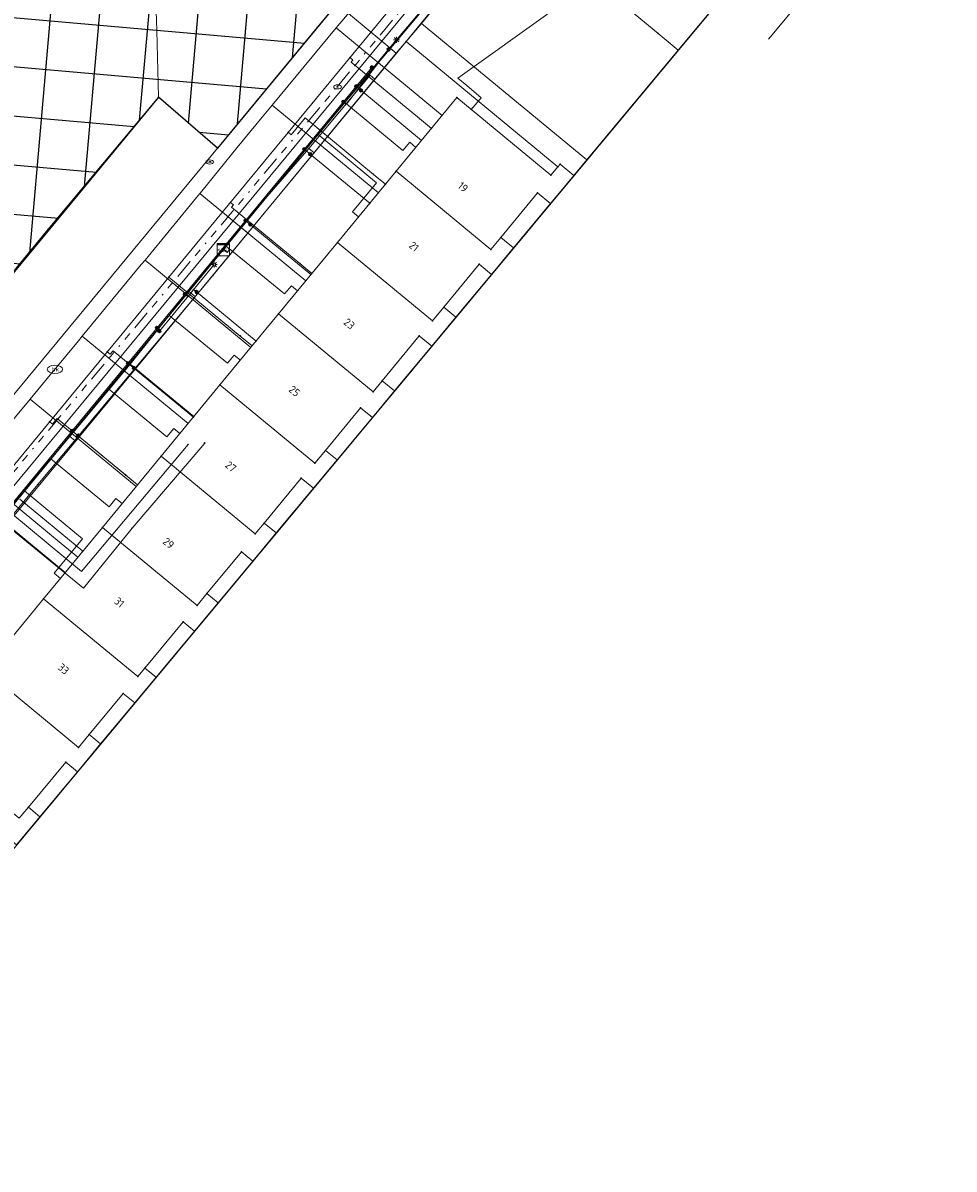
# Model space of a CAD drawing. Header units: metres. Extents: x 94073 to 94369, y 474661 to 474834.
# Tile 12 of 20: x 94163 to 94224, y 474684 to 474758. Entities that reach past the tile are written whole.
import ezdxf
from ezdxf.enums import TextEntityAlignment as Align
from ezdxf.lldxf.tags import DXFTag

# ---------------------------------------------------------------- set-up
doc = ezdxf.new("R2010")
doc.units = ezdxf.units.M
doc.linetypes.add('RI-OVERIG-SO', pattern=[17, 5, -2, 2, -2, 0, -2, 2, -2])
for name, color, linetype in [('A-Klic', 7, 'Continuous'), ('B-WE-AL-PLAATSBEPALINGSPUNT-G', 252, 'Continuous'), ('B-WE-OG-BEBOUWING_HUISNUMMER-T18', 2, 'Continuous'), ('N-Begrenzing speelplek', 10, 'Continuous')]:
    doc.layers.add(name, color=color, linetype=linetype)
for name, color, linetype, lineweight in [('B-WE-GR-BEPLANTING_CULTUUR_HEESTERS-G', 96, 'Continuous', 18), ('B-WE-GR-GROENVOORZIENING-G', 96, 'Continuous', 18), ('B-WE-IE-MEUBILAIR-S', 252, 'Continuous', 18), ('B-WE-KG-GRENS_KADASTRAAL-G', 150, 'KG-KADASTRAAL-SO', 18), ('B-WE-KG-GRENS_PERCEEL-G', 150, 'KG-PERCEEL-SO', 18), ('B-WE-KG-KADASTRAAL_PAND-G', 3, 'Continuous', 18), ('B-WE-KL-DATA-G', 90, 'KL-DATA-N', 20), ('B-WE-KL-DATA_HULPSTUK-S', 90, 'Continuous', 20), ('B-WE-KL-DATA_KABELBED-G', 90, 'Continuous', 20), ('B-WE-KL-ET_LS-G', 190, 'KL-LS-N', 20), ('B-WE-KL-ET_LS_HULPSTUK-S', 190, 'Continuous', 20), ('B-WE-KL-GAS_LD-G', 50, 'KL-GAS-LD-N', 20), ('B-WE-KL-GAS_LD_HULPSTUK-S', 50, 'Continuous', 20), ('B-WE-KL-WATER-G', 170, 'KL-WATER-N', 20), ('B-WE-KL-WATER-S', 170, 'Continuous', 20), ('B-WE-OG-TERREIN_ERF-G', 252, 'Continuous', 18), ('B-WE-RI-VRIJVERVAL-G', 210, 'RI-OVERIG-SO', 18), ('B-WE-RI-VRIJVERVAL_HULPSTUK-S', 210, 'Continuous', 25), ('B-WE-VH-OPENVERHARDING-G', 252, 'Continuous', 18), ('B-WE-VH-OPENVERHARDING_BETONSTRAATSTEEN-G', 252, 'Continuous', 18), ('B-WE-VH-OPENVERHARDING_TEGEL-G', 252, 'Continuous', 18)]:
    doc.layers.add(name, color=color, linetype=linetype, lineweight=lineweight)
doc.styles.add('NLCS-ISO', font='txt')
doc.styles.get("Standard").update_dxf_attribs({"font": 'arial.ttf'})
tags = doc.linetypes.add('KG-KADASTRAAL-SO', pattern='A,5.5,-2,["K",Standard,S=1.8,R=0,X=0,Y=-0.9],-2,5.5,-2,[5,NLCS.SHX,S=0.75,R=0,X=0,Y=0],-2', length=19).pattern_tags.tags
tags[6] = DXFTag(74, 10)
tags = doc.linetypes.add('KG-PERCEEL-SO', pattern='A,5.5,-2,["P",Standard,S=1.8,R=0,X=-0.5,Y=-0.9],-2,5.5,-2,[5,NLCS.SHX,S=0.75,R=0,X=0,Y=0],-2', length=19).pattern_tags.tags
tags[6] = DXFTag(74, 10)
tags = doc.linetypes.add('KL-DATA-N', pattern='A,4,-1,[101,NLCS.shx,S=0.5,R=0,X=0,Y=0],-1,4,-1,["D",Standard,S=1,R=0,X=-0.25,Y=-0.5],-1.5', length=12.5).pattern_tags.tags
tags[18] = DXFTag(74, 10)
tags = doc.linetypes.add('KL-GAS-LD-N', pattern='A,4,-1,[69,NLCS.shx,S=0.5,R=0,X=0,Y=0],-1,4,-1,["L",Standard,S=1,R=0,X=0.25,Y=-0.5],-2', length=13).pattern_tags.tags
tags[18] = DXFTag(74, 10)
tags = doc.linetypes.add('KL-LS-N', pattern='A,4,-1,[103,NLCS.shx,S=0.75,R=0,X=0,Y=0],-1,4,-1,["L",Standard,S=1,R=0,X=0,Y=-0.5],-2', length=13).pattern_tags.tags
tags[18] = DXFTag(74, 10)
doc.linetypes.add('KL-WATER-N', pattern='A,7,-0.5,[168,NLCS.shx,S=0.75,R=0,X=0.75,Y=0],-2', length=9.5)

# ---------------------------------------------------------------- blocks, each defined once
blk = doc.blocks.new('SIE-MEUBILAIR_PUT_KOLK-SO')
blk.add_ellipse((0, 0), major_axis=(1.25, 0), ratio=0.54)
at = {"style": 'NLCS-ISO'}
blk.add_text('klk', height=0.75, dxfattribs=at).set_placement((0.03, 0), align=Align.MIDDLE_CENTER)
blk = doc.blocks.new('SIE-MEUBILAIR_PUT_RIOOLPUT-SO')
blk.add_ellipse((0, 0), major_axis=(1.25, 0), ratio=0.54)
at = {"style": 'NLCS-ISO'}
blk.add_text('ri', height=0.75, dxfattribs=at).set_placement((-0.04, 0.07), align=Align.MIDDLE_CENTER)
blk = doc.blocks.new('SKL-WTB_HULP_OVERIG-SO')
at = {"color": 0, "linetype": 'ByBlock', "lineweight": 18}
for points in [[(-0.14, 0.14), (0.14, -0.14)], [(0.14, 0.14), (-0.14, -0.14)]]:
    blk.add_lwpolyline(points, dxfattribs=at)
at = {"color": 0, "linetype": 'ByBlock', "lineweight": 18, "style": 'NLCS-ISO', "flags": 1}
for tag, p in [('TYPE', (1.5, 0)), ('OMSCHRIJVING', (1.5, -3)), ('LABEL', (1.5, -1.5))]:
    blk.add_attdef(tag, p, '', height=1, dxfattribs=at)
blk = doc.blocks.new('SKL-WTB_HULP_MOF-SO')
at = {"linetype": 'ByBlock', "lineweight": 18}
h = blk.add_hatch(color=0, dxfattribs=at)
h.dxf.hatch_style = 1
h.paths.add_polyline_path([(-0.5625, 0, 1), (0.5625, 0, 1)])
at = {"color": 0, "linetype": 'ByBlock', "lineweight": 18}
blk.add_circle((0, 0), 0.5625, dxfattribs=at)
at = {"color": 0, "linetype": 'ByBlock', "lineweight": 18, "style": 'NLCS-ISO', "flags": 1}
for tag, p in [('TYPE', (1.5, 0)), ('OMSCHRIJVING', (1.5, -3)), ('LABEL', (1.5, -1.5))]:
    blk.add_attdef(tag, p, '', height=1, dxfattribs=at)
blk = doc.blocks.new('SIE-MEUBILAIR_PAAL_LICHTMAST-SO')
for points in [[(-0.62, 0), (-1, 0)], [(-0.71, 0.71), (-0.44, 0.44)], [(0, 1), (0, 0.62)], [(0.44, 0.44), (0.71, 0.71)], [(1, 0), (0.62, 0)], [(-0.71, -0.71), (-0.44, -0.44)], [(0, -0.62), (0, -1)], [(0.44, -0.44), (0.71, -0.71)]]:
    blk.add_lwpolyline(points)
blk.add_circle((0, 0), 0.5)
blk = doc.blocks.new('SKL-WATER_BRANDKRAAN_BRANDPUT-SO')
at = {"color": 0, "linetype": 'ByBlock', "lineweight": 18}
blk.add_ellipse((0, 0), major_axis=(2.5, 0), ratio=0.54, dxfattribs=at)
at = {"color": 0, "linetype": 'ByBlock', "lineweight": 18, "style": 'NLCS-ISO'}
blk.add_text('bk', height=1.5, dxfattribs=at).set_placement((0.16, 0), align=Align.MIDDLE_CENTER)
blk = doc.blocks.new('SRI-HULP_OVERIG-SO')
at = {"color": 0, "linetype": 'ByBlock', "lineweight": 18}
for points in [[(-0.14, 0.14), (0.14, -0.14)], [(0.14, 0.14), (-0.14, -0.14)]]:
    blk.add_lwpolyline(points, dxfattribs=at)
at = {"color": 0, "linetype": 'ByBlock', "lineweight": 18, "style": 'NLCS-ISO', "flags": 1}
for tag, p in [('TYPE', (1.5, 0)), ('OMSCHRIJVING', (1.5, -3)), ('LABEL', (1.5, -1.5))]:
    blk.add_attdef(tag, p, '', height=1, dxfattribs=at)
blk = doc.blocks.new('SKL-WTB_HULP_KAST-SO')
at = {"color": 0, "linetype": 'ByBlock', "lineweight": 18}
for points in [[(-2, 2), (2, 2), (2, 1.68), (-2, 1.68)], [(-2, 1.52), (2, 1.52), (2, -2), (-2, -2)]]:
    blk.add_lwpolyline(points, close=True, dxfattribs=at)
at = {"color": 0, "linetype": 'ByBlock', "lineweight": 18, "style": 'NLCS-ISO'}
blk.add_text('kast', height=1.5, dxfattribs=at).set_placement((0, 0), align=Align.MIDDLE_CENTER)
at = {"color": 0, "linetype": 'ByBlock', "lineweight": 18, "style": 'NLCS-ISO', "flags": 1}
for tag, p in [('TYPE', (2.5, 0)), ('OMSCHRIJVING', (2.5, -3)), ('LABEL', (2.5, -1.5))]:
    blk.add_attdef(tag, p, '', height=1, dxfattribs=at)
blk = doc.blocks.new('A$C8e28291b')
at = {"layer": 'B-WE-KL-DATA-G', "ltscale": 0.25, "flags": 128}
for points in [[(94176.246, 474743.295), (94181.775, 474750), (94187.225, 474756.59), (94196.452, 474767.475), (94205.068, 474778.037), (94219.501, 474766.012), (94217.244, 474763.278), (94216.75, 474763.156), (94214.319, 474760.218)], [(94176.246, 474743.295), (94181.775, 474750), (94187.225, 474756.59), (94196.452, 474767.475), (94205.068, 474778.037), (94219.501, 474766.012), (94217.244, 474763.278), (94216.75, 474763.156), (94214.319, 474760.218)], [(94176.246, 474743.295), (94181.775, 474750), (94187.225, 474756.59), (94196.452, 474767.475), (94205.068, 474778.037), (94219.501, 474766.012), (94217.244, 474763.278), (94216.75, 474763.156), (94214.319, 474760.218)], [(94181.786, 474749.854), (94185.757, 474754.604), (94186.074, 474754.342)], [(94188.73, 474749.922), (94188.333, 474750.251), (94187.888, 474749.712), (94184.116, 474752.831), (94181.775, 474750), (94176.246, 474743.295)], [(94176.246, 474743.295), (94182.392, 474750.746), (94186.169, 474747.629), (94184.613, 474745.744), (94185.011, 474745.416)], [(94177.365, 474744.754), (94181.786, 474749.854)], [(94181.786, 474749.854), (94182.129, 474749.571)], [(94173.984, 474740.602), (94177.365, 474744.754)], [(94177.365, 474744.754), (94177.828, 474744.371)], [(94176.246, 474743.295), (94176.432, 474743.521), (94180.211, 474740.416), (94180.653, 474740.954), (94181.058, 474740.621)], [(94073.968, 474717.69), (94076.385, 474715.995), (94082.052, 474724.479), (94088.81, 474719.964), (94101.646, 474711.38), (94113.291, 474725.429), (94138.572, 474704.203), (94141.805, 474701.525), (94176.246, 474743.295)], [(94176.246, 474743.295), (94141.423, 474701.061), (94145.189, 474697.954), (94145.632, 474698.491), (94146.031, 474698.162)], [(94150.579, 474703.67), (94150.175, 474704.003), (94149.731, 474703.465), (94145.967, 474706.572), (94176.246, 474743.295)], [(94154.326, 474708.219), (94153.927, 474708.548), (94153.484, 474708.011), (94149.716, 474711.119), (94176.246, 474743.295)], [(94160.096, 474715.208), (94155.925, 474718.649), (94176.246, 474743.295)], [(94162.103, 474717.641), (94161.699, 474717.974), (94161.255, 474717.436), (94157.488, 474720.545), (94176.246, 474743.295)], [(94165.676, 474721.976), (94165.274, 474722.307), (94167.109, 474724.532), (94163.339, 474727.641), (94176.246, 474743.295)], [(94169.672, 474726.824), (94169.271, 474727.154), (94168.829, 474726.616), (94165.052, 474729.719), (94176.246, 474743.295)], [(94173.426, 474731.368), (94173.021, 474731.701), (94172.579, 474731.163), (94168.802, 474734.266), (94176.246, 474743.295)], [(94177.345, 474736.127), (94176.944, 474736.457), (94176.502, 474735.919), (94172.724, 474739.023), (94176.246, 474743.295)], [(94170.201, 474735.868), (94173.984, 474740.602)], [(94173.984, 474740.602), (94174.406, 474740.249)], [(94166.288, 474731.184), (94170.201, 474735.868)], [(94170.201, 474735.868), (94174.324, 474732.464)], [(94162.419, 474726.646), (94166.288, 474731.184)], [(94166.288, 474731.184), (94166.602, 474730.921)]]:
    blk.add_lwpolyline(points, dxfattribs=at)
at = {"layer": 'B-WE-KL-DATA_KABELBED-G', "ltscale": 0.25, "flags": 128}
for points in [[(94184.116, 474752.831), (94196.452, 474767.475), (94205.068, 474778.037), (94209.514, 474774.333)], [(94192.319, 474752.382), (94192.958, 474753.13), (94192.026, 474753.924), (94191.453, 474754.408), (94203.895, 474763.31)], [(94214.319, 474760.218), (94211.6, 474756.931)], [(94184.116, 474752.831), (94182.392, 474750.746)], [(94188.73, 474749.922), (94188.333, 474750.251), (94187.888, 474749.712), (94184.116, 474752.831)], [(94176.432, 474743.521), (94182.392, 474750.746)], [(94182.392, 474750.746), (94186.169, 474747.629), (94184.613, 474745.744), (94185.011, 474745.416)], [(94176.246, 474743.295), (94176.432, 474743.521)], [(94176.432, 474743.521), (94176.671, 474743.325)], [(94172.724, 474739.023), (94176.246, 474743.295)], [(94176.246, 474743.295), (94176.485, 474743.098), (94176.671, 474743.325)], [(94176.671, 474743.325), (94180.211, 474740.416), (94180.653, 474740.954), (94181.058, 474740.621)], [(94168.802, 474734.266), (94172.724, 474739.023)], [(94172.724, 474739.023), (94176.502, 474735.919), (94176.944, 474736.457), (94177.345, 474736.127)], [(94165.052, 474729.719), (94168.802, 474734.266)], [(94168.802, 474734.266), (94172.579, 474731.163), (94173.021, 474731.701), (94173.426, 474731.368)], [(94170.322, 474725.227), (94175.036, 474730.752)], [(94161.284, 474727.182), (94167.032, 474722.428), (94173.956, 474730.654)], [(94163.339, 474727.641), (94165.052, 474729.719)], [(94165.052, 474729.719), (94168.829, 474726.616), (94169.271, 474727.154), (94169.672, 474726.824)], [(94157.488, 474720.545), (94163.339, 474727.641)], [(94161.284, 474727.182), (94161.802, 474725.718), (94167.179, 474721.348), (94170.322, 474725.227)], [(94165.676, 474721.976), (94165.274, 474722.307), (94167.109, 474724.532), (94163.339, 474727.641)]]:
    blk.add_lwpolyline(points, dxfattribs=at)
at = {"layer": 'B-WE-KL-ET_LS-G', "ltscale": 0.25, "flags": 128}
for points in [[(94186.97, 474756.281), (94187.479, 474756.898)], [(94184.029, 474752.874), (94184.222, 474752.714), (94186.97, 474756.281)], [(94185.875, 474755.111), (94139.526, 474698.92), (94139.444, 474698.798), (94139.387, 474698.662), (94139.357, 474698.517), (94139.356, 474698.37), (94139.384, 474698.225), (94139.439, 474698.088), (94139.52, 474697.965), (94139.623, 474697.859), (94140.077, 474697.478), (94140.096, 474697.266)], [(94184.856, 474753.876), (94185.165, 474753.622)], [(94185.165, 474753.622), (94189.099, 474750.377)], [(94181.49, 474749.796), (94181.876, 474749.478)], [(94181.876, 474749.478), (94185.734, 474746.297)], [(94177.679, 474745.175), (94177.988, 474744.92)], [(94177.988, 474744.92), (94181.922, 474741.675)], [(94172.094, 474738.011), (94175.651, 474742.324)], [(94173.74, 474740.399), (94173.932, 474740.24), (94174.314, 474740.703), (94174.507, 474740.544)], [(94174.507, 474740.544), (94178.365, 474737.363)], [(94171.939, 474738.216), (94172.094, 474738.011)], [(94170.056, 474735.933), (94170.442, 474735.615)], [(94170.442, 474735.615), (94174.299, 474732.433)], [(94166.435, 474731.543), (94166.821, 474731.225)], [(94166.821, 474731.225), (94170.678, 474728.044)], [(94163.033, 474727.103), (94167.12, 474723.73)]]:
    blk.add_lwpolyline(points, dxfattribs=at)
at = {"layer": 'B-WE-KL-GAS_LD-G', "ltscale": 0.25, "flags": 128}
for points in [[(94146.643, 474709.908), (94175.429, 474744.81), (94204.48, 474780.012)], [(94184.455, 474755.747), (94184.647, 474755.588), (94184.528, 474755.443), (94188.964, 474751.785)], [(94180.455, 474750.901), (94180.648, 474750.742), (94181.543, 474751.827), (94185.98, 474748.167)], [(94188.964, 474751.785), (94189.736, 474751.148)], [(94185.98, 474748.167), (94186.751, 474747.53)], [(94176.703, 474746.353), (94176.895, 474746.194), (94176.776, 474746.05), (94181.214, 474742.389)], [(94181.214, 474742.389), (94181.986, 474741.752)], [(94172.707, 474741.51), (94177.339, 474737.69)], [(94177.339, 474737.69), (94178.11, 474737.054)], [(94168.717, 474736.673), (94168.909, 474736.514), (94169.089, 474736.731), (94173.527, 474733.07)], [(94173.527, 474733.07), (94174.299, 474732.433)], [(94164.976, 474732.138), (94165.169, 474731.979), (94165.468, 474732.341), (94169.907, 474728.68)], [(94169.907, 474728.68), (94170.678, 474728.043)], [(94161.4, 474727.802), (94165.723, 474724.236)], [(94165.723, 474724.236), (94166.803, 474723.346)]]:
    blk.add_lwpolyline(points, dxfattribs=at)
at = {"layer": 'B-WE-KL-WATER-G', "ltscale": 0.25, "flags": 128}
for points in [[(94223.641, 474763.176), (94222.278, 474764.315), (94222.125, 474764.443), (94217.156, 474768.596), (94216.189, 474769.405), (94212.744, 474772.284), (94212.362, 474772.603), (94211.373, 474773.429), (94209.599, 474774.912), (94202.142, 474780.951), (94184.524, 474758.817), (94183.567, 474757.662), (94179.42, 474752.658), (94178.66, 474751.741), (94177.148, 474749.917), (94174.756, 474746.975), (94174.725, 474746.938), (94174.498, 474746.662), (94171.162, 474742.617), (94170.915, 474742.318), (94167.089, 474737.681), (94166.841, 474737.38), (94165.376, 474735.603), (94165.317, 474735.531), (94163.718, 474733.591), (94162.768, 474732.44), (94159.59, 474728.587), (94159.114, 474728.01), (94156.007, 474724.243), (94155.677, 474723.843), (94152.338, 474719.795), (94151.987, 474719.37), (94148.105, 474714.664), (94147.859, 474714.366), (94144.68, 474710.512), (94144.16, 474709.882), (94142.249, 474707.565), (94140.822, 474705.375), (94139.727, 474703.696), (94138.971, 474702.536), (94128.646, 474686.693), (94126.397, 474683.673)], [(94183.567, 474757.662), (94190.435, 474751.996)], [(94179.42, 474752.658), (94186.3, 474746.984)], [(94174.725, 474746.938), (94181.591, 474741.274)], [(94171.162, 474742.617), (94178.028, 474736.954)], [(94167.089, 474737.681), (94173.955, 474732.017)], [(94163.718, 474733.591), (94170.584, 474727.929)], [(94159.114, 474728.01), (94165.979, 474722.346)]]:
    blk.add_lwpolyline(points, dxfattribs=at)
at = {"layer": 'B-WE-RI-VRIJVERVAL-G', "ltscale": 0.25, "flags": 128}
for points in [[(94183.63, 474753.85), (94206.9, 474781.92)], [(94159.3, 474724.91), (94183.63, 474753.85)]]:
    blk.add_lwpolyline(points, dxfattribs=at)
at = {"layer": 'B-WE-IE-MEUBILAIR-S', "xscale": 0.2, "yscale": 0.2, "zscale": 0.2}
for p in [(94187.479, 474756.898), (94175.651, 474742.324)]:
    blk.add_blockref('SIE-MEUBILAIR_PAAL_LICHTMAST-SO', p, dxfattribs=at)
at = {"layer": 'B-WE-KL-DATA_HULPSTUK-S', "xscale": 0.2, "yscale": 0.2, "zscale": 0.2}
for name, p in [('SKL-WTB_HULP_OVERIG-SO', (94192.319, 474752.382)), ('SKL-WTB_HULP_KAST-SO', (94176.246, 474743.295)), ('SKL-WTB_HULP_OVERIG-SO', (94175.036, 474730.752)), ('SKL-WTB_HULP_OVERIG-SO', (94173.956, 474730.654)), ('SKL-WTB_HULP_OVERIG-SO', (94170.322, 474725.227))]:
    blk.add_blockref(name, p, dxfattribs=at)
at = {"layer": 'B-WE-KL-ET_LS_HULPSTUK-S', "xscale": 0.2, "yscale": 0.2, "zscale": 0.2}
for name, p in [('SKL-WTB_HULP_MOF-SO', (94186.97, 474756.281)), ('SKL-WTB_HULP_MOF-SO', (94185.875, 474755.111)), ('SKL-WTB_HULP_MOF-SO', (94184.856, 474753.876)), ('SKL-WTB_HULP_MOF-SO', (94185.165, 474753.622)), ('SKL-WTB_HULP_MOF-SO', (94184.029, 474752.874)), ('SKL-WTB_HULP_OVERIG-SO', (94189.099, 474750.377)), ('SKL-WTB_HULP_MOF-SO', (94181.49, 474749.796)), ('SKL-WTB_HULP_MOF-SO', (94181.876, 474749.478)), ('SKL-WTB_HULP_OVERIG-SO', (94185.734, 474746.297)), ('SKL-WTB_HULP_MOF-SO', (94177.679, 474745.175)), ('SKL-WTB_HULP_MOF-SO', (94177.988, 474744.92)), ('SKL-WTB_HULP_OVERIG-SO', (94181.922, 474741.675)), ('SKL-WTB_HULP_MOF-SO', (94173.74, 474740.399)), ('SKL-WTB_HULP_MOF-SO', (94174.507, 474740.544)), ('SKL-WTB_HULP_MOF-SO', (94171.939, 474738.216)), ('SKL-WTB_HULP_MOF-SO', (94172.094, 474738.011)), ('SKL-WTB_HULP_OVERIG-SO', (94178.365, 474737.363)), ('SKL-WTB_HULP_MOF-SO', (94170.056, 474735.933)), ('SKL-WTB_HULP_MOF-SO', (94170.442, 474735.615)), ('SKL-WTB_HULP_OVERIG-SO', (94174.299, 474732.433)), ('SKL-WTB_HULP_MOF-SO', (94166.435, 474731.543)), ('SKL-WTB_HULP_MOF-SO', (94166.821, 474731.225)), ('SKL-WTB_HULP_OVERIG-SO', (94170.678, 474728.044)), ('SKL-WTB_HULP_OVERIG-SO', (94167.12, 474723.73))]:
    blk.add_blockref(name, p, dxfattribs=at)
at = {"layer": 'B-WE-KL-GAS_LD_HULPSTUK-S', "xscale": 0.2, "yscale": 0.2, "zscale": 0.2}
for p in [(94184.455, 474755.747), (94188.964, 474751.785), (94180.455, 474750.901), (94189.736, 474751.148), (94185.98, 474748.167), (94186.751, 474747.53), (94176.703, 474746.353), (94181.214, 474742.389), (94172.707, 474741.51), (94181.986, 474741.752), (94177.339, 474737.69), (94168.717, 474736.673), (94178.11, 474737.054), (94173.527, 474733.07), (94174.299, 474732.433), (94164.976, 474732.138), (94169.907, 474728.68), (94170.678, 474728.043), (94165.723, 474724.236), (94166.803, 474723.346)]:
    blk.add_blockref('SKL-WTB_HULP_OVERIG-SO', p, dxfattribs=at)
at = {"layer": 'B-WE-KL-WATER-S', "xscale": 0.2, "yscale": 0.2, "zscale": 0.2}
blk.add_blockref('SKL-WATER_BRANDKRAAN_BRANDPUT-SO', (94165.317, 474735.531), dxfattribs=at)
at = {"layer": 'B-WE-RI-VRIJVERVAL_HULPSTUK-S', "xscale": 0.2, "yscale": 0.2, "zscale": 0.2}
for p in [(94183.63, 474753.85), (94175.38, 474748.98)]:
    blk.add_blockref('SRI-HULP_OVERIG-SO', p, dxfattribs=at)

msp = doc.modelspace()

# ---------------------------------------------------------------- hatches: boundary and pattern name
at = {"layer": 'N-Begrenzing speelplek'}
h = msp.add_hatch(dxfattribs=at)
h.set_pattern_fill('ANSI37', color=256, angle=40)
edge = h.paths.add_edge_path()
edge.add_line((94149.97, 474718.54), (94134.241, 474699.882))
edge.add_line((94134.241, 474699.882), (94120.002, 474711.736))
edge.add_arc((94123.461, 474716.499), 5.886, 140.89225, 234.01622, ccw=False)
edge.add_line((94118.893, 474720.212), (94130.813, 474734.671))
edge.add_line((94130.813, 474734.671), (94132.713, 474731.658))
edge.add_line((94132.713, 474731.658), (94184.252, 474794.085))
edge.add_line((94184.252, 474794.085), (94186.238, 474794.988))
edge.add_line((94186.238, 474794.988), (94187.54, 474794.73))
edge.add_line((94187.54, 474794.73), (94201.444, 474783.317))
edge.add_line((94201.444, 474783.317), (94201.137, 474781.838))
edge.add_line((94201.137, 474781.838), (94200.975, 474780.181))
edge.add_line((94200.975, 474780.181), (94183.595, 474759.22))
edge.add_line((94183.595, 474759.22), (94175.869, 474749.877))
edge.add_line((94175.869, 474749.877), (94172.03, 474753.169))
edge.add_line((94172.03, 474753.169), (94146.46, 474722.24))
edge.add_line((94146.46, 474722.24), (94146.172, 474721.795))
edge.add_line((94146.172, 474721.795), (94149.97, 474718.54))
h.paths.add_polyline_path([(94153.002, 474736.082), (94165.912, 474752.418), (94158.263, 474758.463), (94145.353, 474742.127)], flags=24)

# ---------------------------------------------------------------- linework, layer by layer
at = {"layer": 'B-WE-AL-PLAATSBEPALINGSPUNT-G'}
for p in [(94182.335, 474757.696), (94189.106, 474757.943), (94186.519, 474756.801), (94188.1, 474756.791), (94204.441, 474757.302), (94187.463, 474756.021), (94183.649, 474753.844), (94172.03, 474753.169), (94191.39, 474753.154), (94175.869, 474749.877), (94175.363, 474748.977), (94197.94, 474748.669), (94198.082, 474748.841), (94187.451, 474748.379), (94197.49, 474748.123), (94196.63, 474746.974), (94164.879, 474744.625), (94183.64, 474743.758), (94194.243, 474744.08), (94193.603, 474743.304), (94192.836, 474742.354), (94175.553, 474741.62), (94179.828, 474739.137), (94190.535, 474739.564), (94189.802, 474738.675), (94188.947, 474737.698), (94176.017, 474734.516), (94186.552, 474734.793), (94185.962, 474734.078), (94185.146, 474733.033), (94182.87, 474730.274), (94172.205, 474729.895), (94182.177, 474729.435), (94164.215, 474728.067), (94181.296, 474728.476), (94178.893, 474725.562), (94168.394, 474725.274), (94178.312, 474724.858), (94177.414, 474723.7), (94164.579, 474720.65), (94175.177, 474720.988), (94174.535, 474720.209), (94173.644, 474719.156), (94171.159, 474716.157), (94170.699, 474715.602), (94169.75, 474714.513), (94167.548, 474711.855), (94166.85, 474711.012), (94166.025, 474710.064), (94163.598, 474707.134)]:
    msp.add_point(p, dxfattribs=at)
at = {"layer": 'B-WE-GR-BEPLANTING_CULTUUR_HEESTERS-G'}
msp.add_lwpolyline([(94171.706, 474766.819), (94171.782, 474761.867), (94171.923, 474757.502), (94172.03, 474753.169), (94175.869, 474749.877), (94182.335, 474757.696), (94183.595, 474759.22), (94183.576, 474759.236), (94179.084, 474762.995), (94178.357, 474762.182), (94174.527, 474765.548), (94175.289, 474766.416), (94172.889, 474768.376)], close=True, dxfattribs=at)
at = {"layer": 'B-WE-GR-GROENVOORZIENING-G'}
msp.add_lwpolyline([(94146.46, 474722.24), (94164.879, 474744.625), (94172.03, 474753.169), (94171.923, 474757.502), (94171.782, 474761.867), (94171.706, 474766.819), (94165.837, 474771.55), (94139.281, 474739.564), (94141.118, 474736.062), (94142.033, 474732.471), (94142.385, 474729.866), (94143.16, 474726.838), (94144.381, 474724.211)], close=True, dxfattribs=at)
at = {"layer": 'B-WE-KG-GRENS_KADASTRAAL-G'}
msp.add_lwpolyline([(94204.837, 474777.198), (94188.1, 474756.791), (94139.494, 474698.059)], dxfattribs=at)
at = {"layer": 'B-WE-KG-GRENS_PERCEEL-G'}
msp.add_lwpolyline([(94140.749, 474759.125), (94135.443, 474752.757), (94135.391, 474752.695), (94131.599, 474748.145), (94131.55, 474748.085), (94127.868, 474743.666), (94127.712, 474743.48), (94123.961, 474738.978), (94123.868, 474738.866), (94120.166, 474734.424), (94120.033, 474734.264), (94114.744, 474727.917), (94114.715, 474727.883), (94105.591, 474716.965), (94104.894, 474715.909), (94101.299, 474710.465), (94098.597, 474712.298), (94095.624, 474708.576), (94112.268, 474694.097), (94139.494, 474698.059), (94188.1, 474756.791), (94204.837, 474777.198)], dxfattribs=at)
msp.add_lwpolyline([(94215.686, 474768.153), (94204.837, 474777.198), (94188.1, 474756.791), (94139.494, 474698.059), (94149.985, 474689.273)], close=True, dxfattribs=at)
at = {"layer": 'B-WE-KG-KADASTRAAL_PAND-G'}
for points in [[(94205.748, 474756.221), (94213.656, 474765.715), (94210.468, 474768.353), (94205.322, 474762.133), (94202.591, 474758.832), (94203.55, 474758.039), (94204.441, 474757.302)], [(94205.748, 474756.221), (94213.656, 474765.715), (94210.468, 474768.353), (94205.322, 474762.133), (94202.591, 474758.832), (94203.55, 474758.039), (94204.441, 474757.302)], [(94197.469, 474746.282), (94198.982, 474748.098), (94198.082, 474748.841), (94197.94, 474748.669), (94197.49, 474748.123), (94191.39, 474753.154), (94187.451, 474748.379), (94193.603, 474743.304), (94194.243, 474744.08), (94196.63, 474746.974)], [(94197.469, 474746.282), (94198.982, 474748.098), (94198.082, 474748.841), (94197.94, 474748.669), (94197.49, 474748.123), (94191.39, 474753.154), (94187.451, 474748.379), (94193.603, 474743.304), (94194.243, 474744.08), (94196.63, 474746.974)], [(94193.643, 474741.688), (94195.068, 474743.399), (94194.243, 474744.08), (94193.603, 474743.304), (94187.451, 474748.379), (94183.64, 474743.758), (94189.802, 474738.675), (94190.535, 474739.564), (94192.836, 474742.354)], [(94193.643, 474741.688), (94195.068, 474743.399), (94194.243, 474744.08), (94193.603, 474743.304), (94187.451, 474748.379), (94183.64, 474743.758), (94189.802, 474738.675), (94190.535, 474739.564), (94192.836, 474742.354)], [(94189.761, 474737.027), (94191.329, 474738.909), (94190.535, 474739.564), (94189.802, 474738.675), (94183.64, 474743.758), (94179.828, 474739.137), (94185.962, 474734.078), (94186.552, 474734.793), (94188.947, 474737.698)], [(94189.761, 474737.027), (94191.329, 474738.909), (94190.535, 474739.564), (94189.802, 474738.675), (94183.64, 474743.758), (94179.828, 474739.137), (94185.962, 474734.078), (94186.552, 474734.793), (94188.947, 474737.698)], [(94185.91, 474732.403), (94187.351, 474734.134), (94186.552, 474734.793), (94185.962, 474734.078), (94179.828, 474739.137), (94176.017, 474734.516), (94182.177, 474729.435), (94182.87, 474730.274), (94185.146, 474733.033)], [(94185.91, 474732.403), (94187.351, 474734.134), (94186.552, 474734.793), (94185.962, 474734.078), (94179.828, 474739.137), (94176.017, 474734.516), (94182.177, 474729.435), (94182.87, 474730.274), (94185.146, 474733.033)], [(94182.092, 474727.82), (94183.62, 474729.655), (94182.87, 474730.274), (94182.177, 474729.435), (94176.017, 474734.516), (94172.205, 474729.895), (94178.312, 474724.858), (94178.893, 474725.562), (94181.296, 474728.476)], [(94182.092, 474727.82), (94183.62, 474729.655), (94182.87, 474730.274), (94182.177, 474729.435), (94176.017, 474734.516), (94172.205, 474729.895), (94178.312, 474724.858), (94178.893, 474725.562), (94181.296, 474728.476)], [(94178.153, 474723.091), (94179.674, 474724.917), (94178.893, 474725.562), (94178.312, 474724.858), (94172.205, 474729.895), (94168.394, 474725.274), (94174.535, 474720.209), (94175.177, 474720.988), (94177.414, 474723.7)], [(94178.153, 474723.091), (94179.674, 474724.917), (94178.893, 474725.562), (94178.312, 474724.858), (94172.205, 474729.895), (94168.394, 474725.274), (94174.535, 474720.209), (94175.177, 474720.988), (94177.414, 474723.7)], [(94174.373, 474718.552), (94175.903, 474720.389), (94175.177, 474720.988), (94174.535, 474720.209), (94168.394, 474725.274), (94164.579, 474720.65), (94170.699, 474715.602), (94171.159, 474716.157), (94173.644, 474719.156)], [(94174.373, 474718.552), (94175.903, 474720.389), (94175.177, 474720.988), (94174.535, 474720.209), (94168.394, 474725.274), (94164.579, 474720.65), (94170.699, 474715.602), (94171.159, 474716.157), (94173.644, 474719.156)], [(94170.495, 474713.896), (94171.88, 474715.56), (94171.159, 474716.157), (94170.699, 474715.602), (94164.579, 474720.65), (94160.767, 474716.029), (94166.85, 474711.012), (94167.548, 474711.855), (94169.75, 474714.513)], [(94170.495, 474713.896), (94171.88, 474715.56), (94171.159, 474716.157), (94170.699, 474715.602), (94164.579, 474720.65), (94160.767, 474716.029), (94166.85, 474711.012), (94167.548, 474711.855), (94169.75, 474714.513)], [(94166.781, 474709.438), (94168.285, 474711.244), (94167.548, 474711.855), (94166.85, 474711.012), (94160.767, 474716.029), (94156.956, 474711.408), (94163.005, 474706.418), (94163.598, 474707.134), (94166.025, 474710.064)], [(94166.781, 474709.438), (94168.285, 474711.244), (94167.548, 474711.855), (94166.85, 474711.012), (94160.767, 474716.029), (94156.956, 474711.408), (94163.005, 474706.418), (94163.598, 474707.134), (94166.025, 474710.064)], [(94162.834, 474704.699), (94164.346, 474706.514), (94163.598, 474707.134), (94163.005, 474706.418), (94156.956, 474711.408), (94153.144, 474706.787), (94159.197, 474701.794), (94159.744, 474702.454), (94162.105, 474705.303)], [(94162.834, 474704.699), (94164.346, 474706.514), (94163.598, 474707.134), (94163.005, 474706.418), (94156.956, 474711.408), (94153.144, 474706.787), (94159.197, 474701.794), (94159.744, 474702.454), (94162.105, 474705.303)]]:
    msp.add_lwpolyline(points, close=True, dxfattribs=at)
at = {"layer": 'B-WE-OG-TERREIN_ERF-G'}
for points in [[(94199.827, 474749.113), (94205.748, 474756.221), (94204.441, 474757.302), (94203.55, 474758.039), (94202.591, 474758.832), (94205.322, 474762.133), (94201.585, 474765.224), (94206.731, 474771.445), (94210.468, 474768.353), (94213.656, 474765.715), (94215.697, 474768.166), (94204.837, 474777.198), (94189.106, 474757.943)], [(94195.068, 474743.399), (94197.469, 474746.282), (94196.63, 474746.974), (94194.243, 474744.08)], [(94191.329, 474738.909), (94193.643, 474741.688), (94192.836, 474742.354), (94190.535, 474739.564)], [(94187.351, 474734.134), (94189.761, 474737.027), (94188.947, 474737.698), (94186.552, 474734.793)], [(94183.62, 474729.655), (94185.91, 474732.403), (94185.146, 474733.033), (94182.87, 474730.274)], [(94179.674, 474724.917), (94182.092, 474727.82), (94181.296, 474728.476), (94178.893, 474725.562)], [(94175.903, 474720.389), (94178.153, 474723.091), (94177.414, 474723.7), (94175.177, 474720.988)], [(94171.88, 474715.56), (94174.373, 474718.552), (94173.644, 474719.156), (94171.159, 474716.157)], [(94168.285, 474711.244), (94170.495, 474713.896), (94169.75, 474714.513), (94167.548, 474711.855)], [(94164.346, 474706.514), (94166.781, 474709.438), (94166.025, 474710.064), (94163.598, 474707.134)]]:
    msp.add_lwpolyline(points, close=True, dxfattribs=at)
msp.add_lwpolyline([(94160.767, 474716.029), (94164.579, 474720.65), (94168.394, 474725.274), (94172.205, 474729.895), (94176.017, 474734.516), (94179.828, 474739.137), (94183.64, 474743.758), (94187.451, 474748.379), (94191.39, 474753.154), (94197.49, 474748.123), (94197.94, 474748.669), (94188.1, 474756.791), (94187.463, 474756.021), (94175.553, 474741.62), (94164.215, 474728.067), (94147.064, 474707.33)], dxfattribs=at)
at = {"layer": 'B-WE-VH-OPENVERHARDING-G'}
msp.add_lwpolyline([(94201.444, 474783.317), (94201.137, 474781.838), (94200.994, 474780.376), (94200.981, 474780.245), (94200.975, 474780.181), (94200.328, 474779.42), (94183.595, 474759.22), (94186.519, 474756.801), (94203.975, 474777.911), (94205.738, 474778.281), (94207.101, 474778.567), (94206.983, 474778.665)], close=True, dxfattribs=at)
at = {"layer": 'B-WE-VH-OPENVERHARDING_BETONSTRAATSTEEN-G'}
msp.add_lwpolyline([(94186.519, 474756.801), (94183.595, 474759.22), (94182.335, 474757.696), (94175.869, 474749.877), (94150.35, 474719.04), (94149.97, 474718.54), (94146.83, 474714.89), (94137.57, 474703.71), (94137.019, 474703.045), (94137.23, 474702.87), (94134.88, 474699.931, -0.386549), (94134.241, 474699.882), (94137.319, 474697.291), (94140.44, 474701.114), (94144.251, 474705.782)], format="xyb", close=True, dxfattribs=at)
msp.add_lwpolyline([(94175.869, 474749.877), (94172.03, 474753.169), (94164.879, 474744.625), (94146.46, 474722.24), (94150.35, 474719.04)], close=True, dxfattribs=at)
at = {"layer": 'B-WE-VH-OPENVERHARDING_TEGEL-G'}
for points in [[(94189.106, 474757.943), (94204.837, 474777.198), (94205.738, 474778.281), (94203.975, 474777.911), (94186.519, 474756.801), (94187.463, 474756.021), (94188.1, 474756.791)], [(94198.982, 474748.098), (94199.827, 474749.113), (94189.106, 474757.943), (94188.1, 474756.791), (94197.94, 474748.669), (94198.082, 474748.841)]]:
    msp.add_lwpolyline(points, close=True, dxfattribs=at)
msp.add_lwpolyline([(94186.519, 474756.801), (94144.251, 474705.782), (94140.44, 474701.114), (94137.319, 474697.291), (94138.547, 474696.258, -0.313216), (94138.545, 474696.871), (94139.494, 474698.059), (94141.371, 474700.357), (94147.064, 474707.33), (94164.215, 474728.067), (94175.553, 474741.62), (94187.463, 474756.021)], format="xyb", close=True, dxfattribs=at)
at = {"layer": 'N-Begrenzing speelplek'}
msp.add_lwpolyline([(94149.97, 474718.54), (94134.241, 474699.882), (94120.002, 474711.736, -0.430275), (94118.893, 474720.212), (94130.813, 474734.671), (94132.713, 474731.658), (94184.252, 474794.085), (94186.238, 474794.988), (94187.54, 474794.73), (94201.444, 474783.317), (94201.137, 474781.838), (94200.975, 474780.181), (94183.595, 474759.22), (94175.869, 474749.877), (94172.03, 474753.169), (94146.46, 474722.24), (94146.172, 474721.795), (94149.97, 474718.54)], format="xyb", close=True, dxfattribs=at)

# ---------------------------------------------------------------- block references
at = {"layer": 'A-Klic'}
msp.add_blockref('A$C8e28291b', (0, 0), dxfattribs=at)
at = {"layer": 'B-WE-IE-MEUBILAIR-S', "xscale": 0.2, "yscale": 0.2, "zscale": 0.2}
for name, p in [('SIE-MEUBILAIR_PUT_RIOOLPUT-SO', (94183.649, 474753.844)), ('SIE-MEUBILAIR_PUT_KOLK-SO', (94175.363, 474748.977))]:
    msp.add_blockref(name, p, dxfattribs=at)

# ---------------------------------------------------------------- texts
at = {"layer": 'B-WE-OG-BEBOUWING_HUISNUMMER-T18', "ltscale": 0.2, "style": 'NLCS-ISO'}
for s, rotation, p in [('19', -39.5, (94191.788, 474747.35)), ('21', -39.5, (94188.61, 474743.497)), ('23', -39.5, (94184.412, 474738.485)), ('25', -39.5, (94180.856, 474734.119)), ('27', -39.5, (94176.728, 474729.224)), ('29', -39.5, (94172.688, 474724.257)), ('31', -39.6, (94169.495, 474720.418)), ('33', -39.6, (94165.874, 474716.104))]:
    msp.add_text(s, height=0.5, rotation=rotation, dxfattribs=at).set_placement(p, align=Align.MIDDLE_CENTER)

doc.saveas('drawing.dxf')
